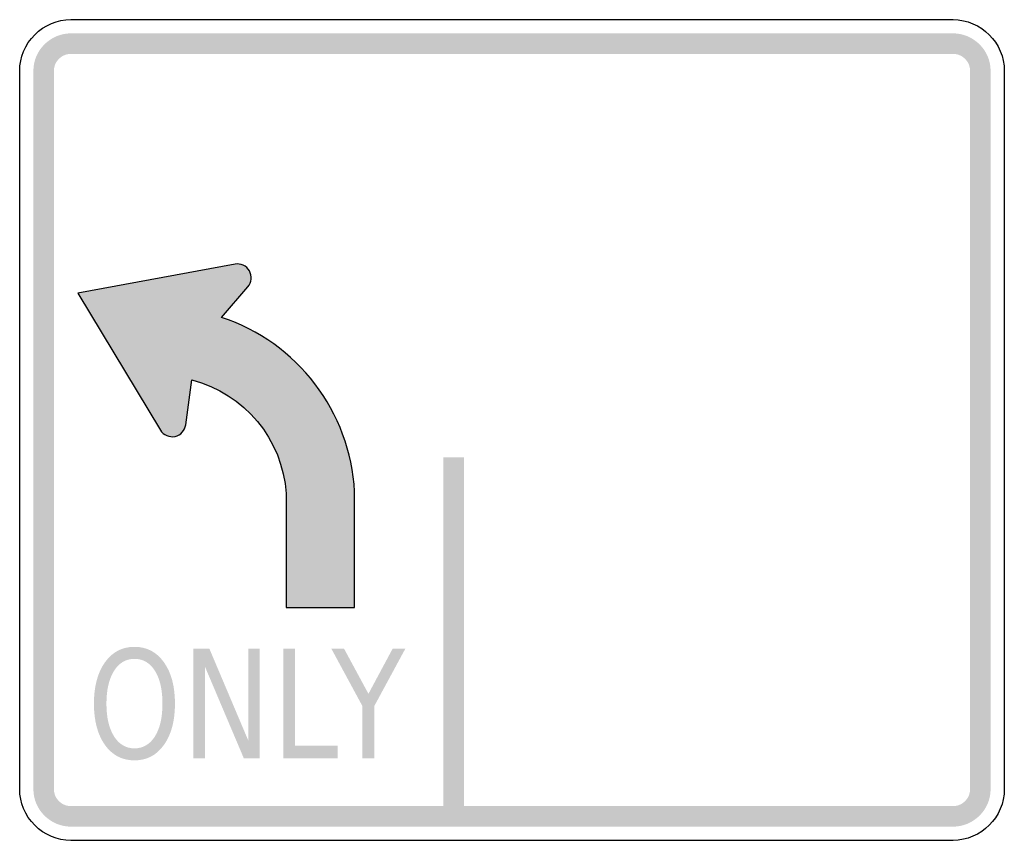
# Model space of a CAD drawing. Header units: inches. Extents: x -0.5 to 0.5, y -0.42 to 0.42.
import ezdxf

# ---------------------------------------------------------------- set-up
doc = ezdxf.new("R2010")
doc.units = ezdxf.units.IN
doc.header["$MEASUREMENT"] = 0

msp = doc.modelspace()

# ---------------------------------------------------------------- hatches: boundary and pattern name
for points in [[(-0.4479, 0.4028), (-0.4517, 0.4026), (-0.4554, 0.402), (-0.459, 0.4011), (-0.4625, 0.3999), (-0.4659, 0.3983), (-0.4691, 0.3963), (-0.4721, 0.3941), (-0.4749, 0.3916), (-0.4774, 0.3888), (-0.4797, 0.3858), (-0.4816, 0.3826), (-0.4832, 0.3792), (-0.4845, 0.3757), (-0.4854, 0.372), (-0.4859, 0.3683), (-0.4861, 0.3646), (-0.4653, 0.3646), (-0.4652, 0.3663), (-0.4649, 0.368), (-0.4645, 0.3696), (-0.464, 0.3712), (-0.4632, 0.3728), (-0.4624, 0.3742), (-0.4613, 0.3756), (-0.4602, 0.3769), (-0.4589, 0.378), (-0.4576, 0.379), (-0.4561, 0.3799), (-0.4546, 0.3806), (-0.453, 0.3812), (-0.4513, 0.3816), (-0.4496, 0.3819), (-0.4479, 0.3819), (-0.4479, 0.4028)], [(-0.4479, 0.3819), (0.4479, 0.3819), (0.4479, 0.4028), (-0.4479, 0.4028), (-0.4479, 0.3819)], [(0.4861, 0.3646), (0.4859, 0.3683), (0.4854, 0.372), (0.4845, 0.3757), (0.4832, 0.3792), (0.4816, 0.3826), (0.4797, 0.3858), (0.4774, 0.3888), (0.4749, 0.3916), (0.4721, 0.3941), (0.4691, 0.3963), (0.4659, 0.3983), (0.4625, 0.3999), (0.459, 0.4011), (0.4554, 0.402), (0.4517, 0.4026), (0.4479, 0.4028), (0.4479, 0.3819), (0.4496, 0.3819), (0.4513, 0.3816), (0.453, 0.3812), (0.4546, 0.3806), (0.4561, 0.3799), (0.4576, 0.379), (0.4589, 0.378), (0.4602, 0.3769), (0.4613, 0.3756), (0.4624, 0.3742), (0.4632, 0.3728), (0.464, 0.3712), (0.4645, 0.3696), (0.4649, 0.368), (0.4652, 0.3663), (0.4653, 0.3646), (0.4861, 0.3646)], [(-0.4653, -0.3646), (-0.4653, 0.3646), (-0.4861, 0.3646), (-0.4861, -0.3646), (-0.4653, -0.3646)], [(0.4653, 0.3646), (0.4653, -0.3646), (0.4861, -0.3646), (0.4861, 0.3646), (0.4653, 0.3646)], [(-0.0696, -0.0278), (-0.0696, -0.3924), (-0.0488, -0.3924), (-0.0488, -0.0278), (-0.0696, -0.0278)], [(-0.3235, -0.2222), (-0.3073, -0.2222), (-0.2679, -0.3152), (-0.2679, -0.2222), (-0.2562, -0.2222), (-0.2562, -0.3333), (-0.2724, -0.3333), (-0.3118, -0.2404), (-0.3118, -0.3333), (-0.3235, -0.3333), (-0.3235, -0.2222)], [(-0.2323, -0.2222), (-0.2203, -0.2222), (-0.2203, -0.3207), (-0.177, -0.3207), (-0.177, -0.3333), (-0.2323, -0.3333), (-0.2323, -0.2222)], [(-0.1834, -0.2222), (-0.1705, -0.2222), (-0.1458, -0.2679), (-0.1213, -0.2222), (-0.1084, -0.2222), (-0.1399, -0.2804), (-0.1399, -0.3333), (-0.1519, -0.3333), (-0.1519, -0.2804), (-0.1834, -0.2222)], [(-0.4861, -0.3646), (-0.4859, -0.3683), (-0.4854, -0.372), (-0.4845, -0.3757), (-0.4832, -0.3792), (-0.4816, -0.3826), (-0.4797, -0.3858), (-0.4774, -0.3888), (-0.4749, -0.3916), (-0.4721, -0.3941), (-0.4691, -0.3963), (-0.4659, -0.3983), (-0.4625, -0.3999), (-0.459, -0.4011), (-0.4554, -0.402), (-0.4517, -0.4026), (-0.4479, -0.4028), (-0.4479, -0.3819), (-0.4496, -0.3819), (-0.4513, -0.3816), (-0.453, -0.3812), (-0.4546, -0.3806), (-0.4561, -0.3799), (-0.4576, -0.379), (-0.4589, -0.378), (-0.4602, -0.3769), (-0.4613, -0.3756), (-0.4624, -0.3742), (-0.4632, -0.3728), (-0.464, -0.3712), (-0.4645, -0.3696), (-0.4649, -0.368), (-0.4652, -0.3663), (-0.4653, -0.3646), (-0.4861, -0.3646)], [(0.4479, -0.4028), (0.4517, -0.4026), (0.4554, -0.402), (0.459, -0.4011), (0.4625, -0.3999), (0.4659, -0.3983), (0.4691, -0.3963), (0.4721, -0.3941), (0.4749, -0.3916), (0.4774, -0.3888), (0.4797, -0.3858), (0.4816, -0.3826), (0.4832, -0.3792), (0.4845, -0.3757), (0.4854, -0.372), (0.4859, -0.3683), (0.4861, -0.3646), (0.4653, -0.3646), (0.4652, -0.3663), (0.4649, -0.368), (0.4645, -0.3696), (0.464, -0.3712), (0.4632, -0.3728), (0.4624, -0.3742), (0.4613, -0.3756), (0.4602, -0.3769), (0.4589, -0.378), (0.4576, -0.379), (0.4561, -0.3799), (0.4546, -0.3806), (0.453, -0.3812), (0.4513, -0.3816), (0.4496, -0.3819), (0.4479, -0.3819), (0.4479, -0.4028)], [(0.4479, -0.3819), (-0.4479, -0.3819), (-0.4479, -0.4028), (0.4479, -0.4028), (0.4479, -0.3819)]]:
    msp.add_hatch(color=7).paths.add_polyline_path(points)
h = msp.add_hatch(color=7)
edge = h.paths.add_edge_path()
edge.add_line((-0.2294, -0.0646), (-0.2294, -0.1801))
edge.add_line((-0.2294, -0.1801), (-0.1599, -0.1801))
edge.add_line((-0.1599, -0.1801), (-0.1599, -0.0626))
edge.add_spline(control_points=[(-0.1599, -0.0626), (-0.1642, 0.0186), (-0.2179, 0.089), (-0.2952, 0.1144)], knot_values=[0, 0, 0, 0, 1, 1, 1, 1], degree=3, periodic=0)
edge.add_line((-0.2952, 0.1144), (-0.2684, 0.1455))
edge.add_spline(control_points=[(-0.2684, 0.1455), (-0.2645, 0.1499), (-0.2638, 0.1564), (-0.2667, 0.1615), (-0.2696, 0.1667), (-0.2755, 0.1695), (-0.2813, 0.1684)], knot_values=[0, 0, 0, 0, 1, 1, 1, 2, 2, 2, 2], degree=3, periodic=0)
edge.add_line((-0.2813, 0.1684), (-0.441, 0.1389))
edge.add_line((-0.441, 0.1389), (-0.3571, -0.0001))
edge.add_spline(control_points=[(-0.3571, -0.0001), (-0.354, -0.0052), (-0.348, -0.0078), (-0.3422, -0.0065), (-0.3364, -0.0053), (-0.3321, -0.0005), (-0.3314, 0.0054)], knot_values=[0, 0, 0, 0, 1, 1, 1, 2, 2, 2, 2], degree=3, periodic=0)
edge.add_line((-0.3314, 0.0054), (-0.3253, 0.0509))
edge.add_spline(control_points=[(-0.3253, 0.0509), (-0.2717, 0.0372), (-0.2329, -0.0094), (-0.2294, -0.0646)], knot_values=[0, 0, 0, 0, 1, 1, 1, 1], degree=3, periodic=0)
h = msp.add_hatch(color=7)
edge = h.paths.add_edge_path()
edge.add_spline(control_points=[(-0.3834, -0.2202), (-0.3709, -0.2202), (-0.361, -0.2254), (-0.3535, -0.2359), (-0.346, -0.2463), (-0.3423, -0.2603), (-0.3423, -0.2779), (-0.3423, -0.2954), (-0.346, -0.3094), (-0.3535, -0.3198), (-0.361, -0.3303), (-0.3709, -0.3355), (-0.3834, -0.3355), (-0.3959, -0.3355), (-0.4059, -0.3303), (-0.4134, -0.3199), (-0.4208, -0.3094), (-0.4246, -0.2955), (-0.4246, -0.2779), (-0.4246, -0.2603), (-0.4208, -0.2463), (-0.4134, -0.2359), (-0.4059, -0.2254), (-0.3959, -0.2202), (-0.3834, -0.2202)], knot_values=[0, 0, 0, 0, 1, 1, 1, 2, 2, 2, 3, 3, 3, 4, 4, 4, 5, 5, 5, 6, 6, 6, 7, 7, 7, 8, 8, 8, 8], degree=3, periodic=0)
edge = h.paths.add_edge_path(flags=0)
edge.add_spline(control_points=[(-0.3834, -0.2324), (-0.3921, -0.2324), (-0.3991, -0.2365), (-0.4042, -0.2446), (-0.4093, -0.2528), (-0.4119, -0.2638), (-0.4119, -0.2779), (-0.4119, -0.2919), (-0.4093, -0.3029), (-0.4042, -0.3111), (-0.3991, -0.3192), (-0.3921, -0.3233), (-0.3834, -0.3233), (-0.3747, -0.3233), (-0.3677, -0.3192), (-0.3626, -0.3111), (-0.3575, -0.3029), (-0.355, -0.2919), (-0.355, -0.2779), (-0.355, -0.2638), (-0.3575, -0.2528), (-0.3626, -0.2446), (-0.3677, -0.2365), (-0.3747, -0.2324), (-0.3834, -0.2324)], knot_values=[0, 0, 0, 0, 1, 1, 1, 2, 2, 2, 3, 3, 3, 4, 4, 4, 5, 5, 5, 6, 6, 6, 7, 7, 7, 8, 8, 8, 8], degree=3, periodic=0)

# ---------------------------------------------------------------- linework, layer by layer
at = {"color": 7}
for points in [[(-0.4479, 0.4167), (0.4479, 0.4167)], [(-0.5, -0.3646), (-0.5, 0.3646)], [(0.5, 0.3646), (0.5, -0.3646)], [(-0.2813, 0.1684), (-0.441, 0.1389), (-0.3571, -0.0001)], [(-0.2952, 0.1144), (-0.2684, 0.1455)], [(-0.3314, 0.0054), (-0.3253, 0.0509)], [(-0.2294, -0.0646), (-0.2294, -0.1801), (-0.1599, -0.1801), (-0.1599, -0.0626)], [(0.4479, -0.4167), (-0.4479, -0.4167)]]:
    msp.add_lwpolyline(points, dxfattribs=at)
for points in [[(-0.5, 0.3646), (-0.5, 0.3784), (-0.4945, 0.3916), (-0.4847, 0.4014), (-0.475, 0.4112), (-0.4617, 0.4167), (-0.4479, 0.4167)], [(-0.2684, 0.1455), (-0.2645, 0.1499), (-0.2638, 0.1564), (-0.2667, 0.1615), (-0.2696, 0.1667), (-0.2755, 0.1695), (-0.2813, 0.1684)], [(-0.3571, -0.0001), (-0.354, -0.0052), (-0.348, -0.0078), (-0.3422, -0.0065), (-0.3364, -0.0053), (-0.3321, -0.0005), (-0.3314, 0.0054)], [(-0.4479, -0.4167), (-0.4617, -0.4167), (-0.475, -0.4112), (-0.4847, -0.4014), (-0.4945, -0.3916), (-0.5, -0.3784), (-0.5, -0.3646)]]:
    msp.add_open_spline(points, degree=3, knots=[0, 0, 0, 0, 1, 1, 1, 2, 2, 2, 2], dxfattribs=at)
for points in [[(0.4479, 0.4167), (0.4767, 0.4167), (0.5, 0.3933), (0.5, 0.3646)], [(-0.1599, -0.0626), (-0.1642, 0.0186), (-0.2179, 0.089), (-0.2952, 0.1144)], [(-0.3253, 0.0509), (-0.2717, 0.0372), (-0.2329, -0.0094), (-0.2294, -0.0646)], [(0.5, -0.3646), (0.5, -0.3933), (0.4767, -0.4167), (0.4479, -0.4167)]]:
    msp.add_open_spline(points, degree=3, dxfattribs=at)

doc.saveas('drawing.dxf')
